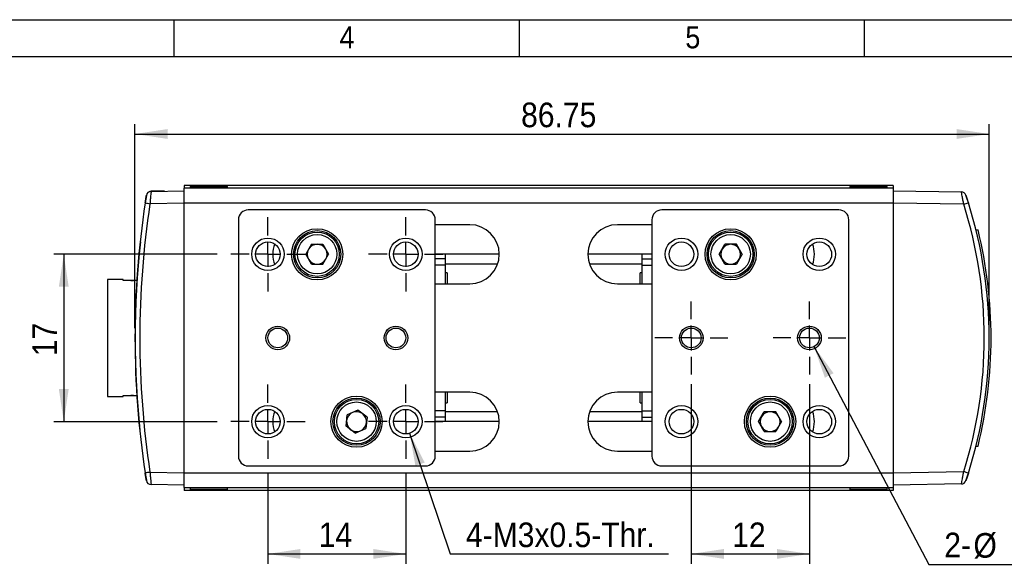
# Model space of a CAD drawing. Header units: millimetres. Extents: x 8 to 292, y 5 to 205.
# Tile 8 of 15: x 97 to 197, y 150 to 205. Entities that reach past the tile are written whole.
import ezdxf

# ---------------------------------------------------------------- set-up
doc = ezdxf.new("R2010")
doc.units = ezdxf.units.MM
doc.linetypes.add('HIDDEN', pattern=[1.905, 1.27, -0.635])
for name, color, linetype in [('SLD-0', 7, 'Continuous'), ('圖框線條', 7, 'Continuous'), ('尺寸線', 5, 'Continuous')]:
    doc.layers.add(name, color=color, linetype=linetype)
doc.layers.add('中心線', color=161, linetype='HIDDEN', lineweight=25)
doc.styles.add('SLDTEXTSTYLE0', font='GOTHIC.TTF', dxfattribs={"width": 0.913})
doc.dimstyles.new('SLDDIMSTYLE0', dxfattribs={"dimtxt": 2.5, "dimasz": 3.302, "dimexe": 0, "dimexo": 0.0625, "dimtad": 1, "dimdec": 0, "dimrnd": 1e-09, "dimzin": 12, "dimdsep": 46, "dimtxsty": 'SLDTEXTSTYLE0', "dimsah": 1, "dimcen": 0.09, "dimadec": 0, "dimazin": 3, "dimtfac": 1, "dimtdec": 3, "dimtofl": 0, "dimtmove": 0, "dimatfit": 3, "dimfxl": 1, "dimfrac": 2, "dimtolj": 1, "dimtzin": 12, "dimarcsym": 0})
doc.dimstyles.new('SLDDIMSTYLE4', dxfattribs={"dimtxt": 2.5, "dimasz": 3.302, "dimexe": 0, "dimexo": 0.0625, "dimtad": 0, "dimtih": 1, "dimtoh": 1, "dimdec": 0, "dimrnd": 1e-09, "dimzin": 12, "dimdsep": 46, "dimtxsty": 'SLDTEXTSTYLE0', "dimsah": 1, "dimcen": 0, "dimadec": 0, "dimazin": 3, "dimtfac": 1, "dimtdec": 3, "dimtofl": 0, "dimtmove": 0, "dimatfit": 3, "dimfxl": 1, "dimfrac": 2, "dimtolj": 1, "dimtzin": 12, "dimarcsym": 0})
doc.dimstyles.new('SLDDIMSTYLE5', dxfattribs={"dimtxt": 2.5, "dimasz": 3.302, "dimexe": 0, "dimexo": 0.0625, "dimtad": 0, "dimtih": 1, "dimtoh": 1, "dimdec": 0, "dimrnd": 1e-09, "dimzin": 12, "dimdsep": 46, "dimtxsty": 'SLDTEXTSTYLE0', "dimsah": 1, "dimcen": 0, "dimadec": 0, "dimazin": 3, "dimtol": 1, "dimtp": 0.01, "dimtfac": 1, "dimtofl": 0, "dimtmove": 0, "dimatfit": 3, "dimfxl": 1, "dimfrac": 2, "dimtolj": 1, "dimarcsym": 0})

# ---------------------------------------------------------------- blocks, each defined once
blk = doc.blocks.new('_D_9')
at = {"layer": '尺寸線', "transparency": 16777216}
for p, q in [((117.2, 181.17), (100.62, 181.17)), ((101.62, 181.17), (101.62, 164.17)), ((117.2, 164.17), (100.62, 164.17))]:
    blk.add_line(p, q, dxfattribs=at)
for points in [[(101.62, 181.17), (101.12, 177.87), (102.12, 177.87)], [(101.62, 164.17), (102.12, 167.48), (101.12, 167.48)]]:
    blk.add_solid(points, dxfattribs=at)
at = {"layer": '尺寸線', "transparency": 16777216, "insert": (98.43, 170.83), "char_height": 2.5, "attachment_point": 1, "rotation": 90, "style": 'SLDTEXTSTYLE0'}
blk.add_mtext('17', dxfattribs=at)
blk = doc.blocks.new('_D_10')
at = {"layer": '尺寸線', "transparency": 16777216}
for p, q in [((122.35, 159.02), (122.35, 149.74)), ((136.35, 159.02), (136.35, 149.74)), ((122.35, 150.74), (136.35, 150.74))]:
    blk.add_line(p, q, dxfattribs=at)
for points in [[(122.35, 150.74), (125.66, 150.24), (125.66, 151.24)], [(136.35, 150.74), (133.05, 151.24), (133.05, 150.24)]]:
    blk.add_solid(points, dxfattribs=at)
at = {"layer": '尺寸線', "transparency": 16777216, "insert": (127.51, 153.93), "char_height": 2.5, "attachment_point": 1, "style": 'SLDTEXTSTYLE0'}
blk.add_mtext('14', dxfattribs=at)
blk = doc.blocks.new('_D_11')
at = {"layer": '尺寸線', "transparency": 16777216}
for p, q in [((165.35, 167.97), (165.35, 149.74)), ((177.35, 167.97), (177.35, 149.74)), ((165.35, 150.74), (177.35, 150.74))]:
    blk.add_line(p, q, dxfattribs=at)
for points in [[(165.35, 150.74), (168.66, 150.24), (168.66, 151.24)], [(177.35, 150.74), (174.05, 151.24), (174.05, 150.24)]]:
    blk.add_solid(points, dxfattribs=at)
at = {"layer": '尺寸線', "transparency": 16777216, "insert": (169.51, 153.93), "char_height": 2.5, "attachment_point": 1, "style": 'SLDTEXTSTYLE0'}
blk.add_mtext('12', dxfattribs=at)
blk = doc.blocks.new('_D_12')
at = {"layer": '尺寸線', "transparency": 16777216}
for p, q in [((108.85, 173.67), (108.85, 194.39)), ((195.6, 173.67), (195.6, 194.39)), ((108.85, 193.39), (195.6, 193.39))]:
    blk.add_line(p, q, dxfattribs=at)
for points in [[(108.85, 193.39), (112.16, 192.89), (112.16, 193.89)], [(195.6, 193.39), (192.3, 193.89), (192.3, 192.89)]]:
    blk.add_solid(points, dxfattribs=at)
at = {"layer": '尺寸線', "transparency": 16777216, "insert": (148.07, 196.58), "char_height": 2.5, "attachment_point": 1, "style": 'SLDTEXTSTYLE0'}
blk.add_mtext('86.75', dxfattribs=at)
blk = doc.blocks.new('SW_SYMBOL_HOLE_DEPTH')
at = {"layer": '尺寸線', "color": 0}
for p, q in [((0, 875), (800, 875)), ((400, 875), (400, 75)), ((100, 555), (400, 75)), ((700, 555), (400, 75))]:
    blk.add_line(p, q, dxfattribs=at)
blk = doc.blocks.new('_D_13')
at = {"layer": '尺寸線', "transparency": 16777216}
for p, q in [((177.82, 171.79), (189.47, 149.67)), ((189.47, 149.67), (214.46, 149.67))]:
    blk.add_line(p, q, dxfattribs=at)
blk.add_solid([(177.82, 171.79), (178.92, 168.64), (179.8, 169.1)], dxfattribs=at)
at = {"layer": '尺寸線', "transparency": 16777216, "xscale": 0.003193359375, "yscale": 0.003193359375, "zscale": 0.003193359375}
blk.add_blockref('SW_SYMBOL_HOLE_DEPTH', (209.04, 150.02), dxfattribs=at)
at = {"layer": '尺寸線', "transparency": 16777216, "char_height": 2.5, "attachment_point": 1, "style": 'SLDTEXTSTYLE0'}
for s, insert in [('0.01', (202.57, 156.1)), ('+', (200.55, 156.1)), ('2-', (191.05, 152.9)), ('%%c', (194.01, 152.86)), ('2', (197.78, 152.9)), ('0', (202.57, 152.86)), ('2', (212.61, 152.9))]:
    blk.add_mtext(s, dxfattribs=dict(at, insert=insert))
blk = doc.blocks.new('_D_14')
at = {"layer": '尺寸線', "transparency": 16777216}
for p, q in [((136.75, 162.99), (140.88, 150.74)), ((140.88, 150.74), (163.03, 150.74))]:
    blk.add_line(p, q, dxfattribs=at)
blk.add_solid([(136.75, 162.99), (137.33, 159.7), (138.28, 160.02)], dxfattribs=at)
at = {"layer": '尺寸線', "transparency": 16777216, "insert": (142.47, 153.93), "char_height": 2.5, "attachment_point": 1, "style": 'SLDTEXTSTYLE0'}
blk.add_mtext('4-M3x0.5-Thr.', dxfattribs=at)
blk = doc.blocks.new('SW_CENTERMARKSYMBOL_6')
at = {"layer": '中心線', "color": 0}
for p, q in [((0, 2.5), (0, 4.15)), ((0, 0), (0, 2.5)), ((-2.5, 0), (-4.15, 0)), ((0, 0), (-2.5, 0)), ((0, 0), (0, -2.5)), ((0, 0), (2.5, 0)), ((2.5, 0), (4.15, 0)), ((0, -2.5), (0, -4.15))]:
    blk.add_line(p, q, dxfattribs=at)
blk = doc.blocks.new('SW_CENTERMARKSYMBOL_7')
at = {"layer": '中心線', "color": 0}
for p, q in [((0, 2.5), (0, 4.15)), ((0, 0), (0, 2.5)), ((-2.5, 0), (-4.15, 0)), ((0, 0), (-2.5, 0)), ((0, 0), (0, -2.5)), ((0, 0), (2.5, 0)), ((2.5, 0), (4.15, 0)), ((0, -2.5), (0, -4.15))]:
    blk.add_line(p, q, dxfattribs=at)
blk = doc.blocks.new('SW_CENTERMARKSYMBOL_8')
at = {"layer": '中心線', "color": 0}
for p, q in [((0, 2.5), (0, 4.15)), ((0, 0), (0, 2.5)), ((-2.5, 0), (-4.15, 0)), ((0, 0), (-2.5, 0)), ((0, 0), (0, -2.5)), ((0, 0), (2.5, 0)), ((2.5, 0), (4.15, 0)), ((0, -2.5), (0, -4.15))]:
    blk.add_line(p, q, dxfattribs=at)
blk = doc.blocks.new('SW_CENTERMARKSYMBOL_9')
at = {"layer": '中心線', "color": 0}
for p, q in [((0, 2.5), (0, 4.15)), ((0, 0), (0, 2.5)), ((-2.5, 0), (-4.15, 0)), ((0, 0), (-2.5, 0)), ((0, 0), (0, -2.5)), ((0, 0), (2.5, 0)), ((2.5, 0), (4.15, 0)), ((0, -2.5), (0, -4.15))]:
    blk.add_line(p, q, dxfattribs=at)
blk = doc.blocks.new('SW_CENTERMARKSYMBOL_10')
at = {"layer": '中心線', "color": 0}
for p, q in [((0, 2.5), (0, 3.7)), ((0, 0), (0, 2.5)), ((-2.5, 0), (-3.7, 0)), ((0, 0), (-2.5, 0)), ((0, 0), (0, -2.5)), ((0, 0), (2.5, 0)), ((2.5, 0), (3.7, 0)), ((0, -2.5), (0, -3.7))]:
    blk.add_line(p, q, dxfattribs=at)
blk = doc.blocks.new('SW_CENTERMARKSYMBOL_11')
at = {"layer": '中心線', "color": 0}
for p, q in [((0, 2.5), (0, 3.7)), ((0, 0), (0, 2.5)), ((-2.5, 0), (-3.7, 0)), ((0, 0), (-2.5, 0)), ((0, 0), (0, -2.5)), ((0, 0), (2.5, 0)), ((2.5, 0), (3.7, 0)), ((0, -2.5), (0, -3.7))]:
    blk.add_line(p, q, dxfattribs=at)

msp = doc.modelspace()

# ---------------------------------------------------------------- linework, layer by layer
at = {"color": 7, "linetype": 'Continuous', "lineweight": 25}
for p, q in [((185.85398, 188.17481), (113.85399, 188.17481)), ((113.85399, 188.17481), (113.85399, 187.87481)), ((114.45399, 188.07481), (114.45399, 187.87481)), ((114.45399, 188.07481), (118.10907, 188.07481)), ((118.10907, 188.07481), (118.25399, 188.07481)), ((118.25399, 187.87481), (118.25399, 188.07481)), ((181.45398, 188.07481), (181.45398, 187.87481)), ((181.45398, 188.07481), (185.15314, 188.07481)), ((185.15314, 188.07481), (185.25399, 188.07481)), ((185.25399, 187.87481), (185.25399, 188.07481)), ((185.85398, 188.17481), (185.85398, 187.87481)), ((110.49044, 187.5661), (113.85399, 187.62481)), ((111.85399, 187.5999), (110.50807, 187.57641)), ((111.85399, 187.5899), (111.85399, 187.5999)), ((113.85399, 186.37481), (113.85399, 187.87481)), ((185.85398, 187.87481), (113.85399, 187.87481)), ((185.85398, 187.87481), (185.85398, 186.37481)), ((185.85398, 187.62481), (192.78402, 187.50385)), ((113.85399, 186.375), (110.37323, 186.31424)), ((113.85399, 158.97481), (113.85399, 186.37481)), ((185.85398, 186.37481), (113.85399, 186.37481)), ((193.02848, 186.24977), (185.85398, 186.375)), ((185.85398, 186.37481), (185.85398, 158.97481)), ((193.44319, 186.56882), (193.44323, 186.56872)), ((138.35399, 185.67481), (120.35399, 185.67481)), ((180.35399, 185.67481), (162.35399, 185.67481)), ((119.35399, 184.67481), (119.35399, 160.67481)), ((139.35399, 160.67481), (139.35399, 184.67481)), ((142.85399, 184.17481), (139.35399, 184.17481)), ((161.35399, 184.17481), (157.85399, 184.17481)), ((161.35399, 184.67481), (161.35399, 160.67481)), ((181.35399, 160.67481), (181.35399, 184.67481)), ((194.26683, 183.65487), (194.47372, 183.65126)), ((126.77086, 182.18481), (126.18774, 181.17481)), ((126.77086, 182.18481), (127.93711, 182.18481)), ((127.93711, 182.18481), (128.52023, 181.17481)), ((168.18774, 181.17481), (168.77086, 182.18481)), ((169.93711, 182.18481), (168.77086, 182.18481)), ((170.52023, 181.17481), (169.93711, 182.18481)), ((126.77086, 180.16481), (126.18774, 181.17481)), ((127.93711, 180.16481), (128.52023, 181.17481)), ((145.85399, 181.17481), (139.35399, 181.17481)), ((140.35399, 181.17481), (140.35399, 180.7047)), ((161.35399, 181.17481), (154.85399, 181.17481)), ((160.35399, 180.7047), (160.35399, 181.17481)), ((168.77086, 180.16481), (168.18774, 181.17481)), ((170.52023, 181.17481), (169.93711, 180.16481)), ((126.77086, 180.16481), (127.93711, 180.16481)), ((140.35399, 180.7047), (139.35399, 180.7047)), ((140.35399, 180.06849), (139.35399, 180.06849)), ((140.35399, 180.7047), (140.35399, 180.06849)), ((140.35399, 180.06849), (140.35399, 178.17481)), ((160.35399, 180.7047), (161.35399, 180.7047)), ((160.35399, 180.06849), (160.35399, 180.7047)), ((160.35399, 180.06849), (161.35399, 180.06849)), ((160.35399, 178.17481), (160.35399, 180.06849)), ((168.77086, 180.16481), (169.93711, 180.16481)), ((140.55399, 179.27481), (140.35399, 179.27481)), ((140.55399, 179.27481), (140.55399, 178.17481)), ((160.35399, 179.27481), (160.15399, 179.27481)), ((160.15399, 178.17481), (160.15399, 179.27481)), ((107.65399, 178.62481), (106.05399, 178.62481)), ((106.05399, 178.62481), (106.05399, 166.72481)), ((107.65399, 178.51262), (107.65399, 178.62481)), ((109.04041, 178.51262), (107.65399, 178.51262)), ((139.35399, 178.17481), (142.85399, 178.17481)), ((157.85399, 178.17481), (161.35399, 178.17481)), ((195.40365, 178.73981), (195.40196, 178.73984)), ((195.80169, 172.21474), (195.80399, 172.21478)), ((142.85399, 167.17481), (139.35399, 167.17481)), ((140.35399, 167.17481), (140.35399, 165.28114)), ((140.55399, 167.17481), (140.55399, 166.07481)), ((161.35399, 167.17481), (157.85399, 167.17481)), ((160.15399, 166.07487), (160.15399, 167.17481)), ((160.35399, 165.28114), (160.35399, 167.17481)), ((106.05399, 166.72481), (107.65399, 166.72481)), ((107.65399, 166.837), (109.04041, 166.837)), ((107.65399, 166.72481), (107.65399, 166.837)), ((140.35399, 166.07481), (140.55399, 166.07481)), ((160.15399, 166.07481), (160.35399, 166.07481)), ((131.48048, 165.33418), (130.41319, 164.86404)), ((132.42128, 164.64495), (131.48048, 165.33418)), ((140.35399, 165.28114), (139.35399, 165.28114)), ((140.35399, 165.28114), (140.35399, 164.64492)), ((160.35399, 165.28114), (161.35399, 165.28114)), ((160.35399, 164.64492), (160.35399, 165.28114)), ((172.18774, 164.17481), (172.77086, 165.18481)), ((173.93711, 165.18481), (172.77086, 165.18481)), ((174.52024, 164.17481), (173.93711, 165.18481)), ((130.2867, 163.70468), (130.41319, 164.86404)), ((132.42128, 164.64495), (132.29478, 163.48558)), ((140.35399, 164.64492), (139.35399, 164.64492)), ((145.85399, 164.17481), (139.35399, 164.17481)), ((140.35399, 164.64492), (140.35399, 164.17481)), ((161.35399, 164.17481), (154.85399, 164.17481)), ((160.35399, 164.64492), (161.35399, 164.64492)), ((160.35399, 164.17481), (160.35399, 164.64492)), ((172.77086, 163.16481), (172.18774, 164.17481)), ((174.52024, 164.17481), (173.93711, 163.16481)), ((109.36666, 163.00237), (109.36665, 163.00243)), ((131.22749, 163.01544), (130.2867, 163.70468)), ((131.22749, 163.01544), (132.29478, 163.48558)), ((172.77086, 163.16481), (173.93711, 163.16481)), ((194.67242, 163.48944), (194.67236, 163.48919)), ((139.35399, 161.17481), (142.85399, 161.17481)), ((157.85399, 161.17481), (161.35399, 161.17481)), ((194.26683, 161.69475), (194.47372, 161.69837)), ((194.4759, 161.70725), (194.47869, 161.7073)), ((110.37323, 159.03538), (113.85399, 158.97462)), ((120.35399, 159.67481), (138.35399, 159.67481)), ((162.35399, 159.67481), (180.35399, 159.67481)), ((185.85398, 158.97462), (193.02848, 159.09985)), ((113.85399, 158.97481), (185.85398, 158.97481)), ((113.85399, 157.47481), (113.85399, 158.97481)), ((185.85398, 158.97481), (185.85398, 157.47481)), ((113.85399, 157.72481), (110.49044, 157.78352)), ((113.85399, 157.47481), (185.85398, 157.47481)), ((113.85399, 157.47481), (113.85399, 157.17481)), ((185.85398, 157.17481), (113.85399, 157.17481)), ((114.45399, 157.47481), (114.45399, 157.27481)), ((118.25398, 157.27481), (114.45399, 157.27481)), ((118.25399, 157.27481), (118.25399, 157.47481)), ((181.45398, 157.47481), (181.45398, 157.27481)), ((185.25399, 157.27481), (181.45398, 157.27481)), ((185.25399, 157.27481), (185.25399, 157.47481)), ((192.78402, 157.84578), (185.85398, 157.72481)), ((185.85398, 157.47481), (185.85398, 157.17481))]:
    msp.add_line(p, q, dxfattribs=at)
at = {"color": 8, "linetype": 'Continuous', "lineweight": 25}
for p, q in [((145.68241, 180.17481), (140.35399, 180.17481)), ((160.35399, 180.17481), (155.02556, 180.17481)), ((145.68241, 165.17481), (140.35399, 165.17481)), ((160.35399, 165.17481), (155.02556, 165.17481))]:
    msp.add_line(p, q, dxfattribs=at)
at = {"color": 7, "linetype": 'Continuous', "lineweight": 25, "flags": 128}
for points in [[(108.42159, 178.51262), (108.62346, 178.52147), (108.68639, 178.51262)], [(108.68639, 166.837), (108.62346, 166.82815), (108.42159, 166.837)]]:
    msp.add_lwpolyline(points, dxfattribs=at)
at = {"color": 7, "linetype": 'Continuous', "lineweight": 25}
for centre, radius in [((127.35399, 181.17481), 2.6), ((127.35399, 181.17481), 2.4), ((127.35399, 181.17481), 2.25), ((127.35399, 181.17481), 2), ((169.35399, 181.17481), 2.6), ((169.35399, 181.17481), 2.4), ((169.35399, 181.17481), 2.25), ((169.35399, 181.17481), 2), ((122.35399, 181.17481), 1.65), ((122.35399, 181.17481), 1.25), ((136.35399, 181.17481), 1.65), ((136.35399, 181.17481), 1.25), ((164.35399, 181.17481), 1.65), ((164.35399, 181.17481), 1.25), ((178.35399, 181.17481), 1.65), ((178.35399, 181.17481), 1.25), ((123.35399, 172.67481), 1.2), ((123.35399, 172.67481), 1), ((135.35399, 172.67481), 1.2), ((135.35399, 172.67481), 1), ((165.35399, 172.67481), 1.2), ((165.35399, 172.67481), 1), ((177.35399, 172.67481), 1.2), ((177.35399, 172.67481), 1), ((131.35399, 164.17481), 2.6), ((131.35399, 164.17481), 2.4), ((131.35399, 164.17481), 2.25), ((131.35399, 164.17481), 2), ((173.35399, 164.17481), 2.6), ((173.35399, 164.17481), 2.4), ((173.35399, 164.17481), 2.25), ((173.35399, 164.17481), 2), ((122.35399, 164.17481), 1.65), ((122.35399, 164.17481), 1.25), ((136.35399, 164.17481), 1.65), ((136.35399, 164.17481), 1.25), ((164.35399, 164.17481), 1.65), ((164.35399, 164.17481), 1.25), ((178.35399, 164.17481), 1.65), ((178.35399, 164.17481), 1.25)]:
    msp.add_circle(centre, radius, dxfattribs=at)
for centre, radius, start, end in [((200.35399, 172.67481), 91.5, 170.9006497, 171.3798024), ((110.49917, 187.06618), 0.5, 91, 170.9006497), ((110.5168, 187.07648), 0.5, 91, 121.4788178), ((192.7753, 187.00392), 0.5, 18.4613852, 89), ((149.85399, 172.67481), 45.75, 17.457549, 18.4613852), ((200.35399, 172.67481), 91.5, 171.3798024, 188.6201976), ((200.34526, 172.67481), 91, 171.3798024, 188.6201976), ((117.24931, 232.4819), 46.6769, 260.9256376, 261.528801), ((149.86271, 172.67481), 45.25, 342.542451, 17.457549), ((186.14751, 208.53523), 23.32358, 287.158855, 288.3667155), ((149.85399, 172.67481), 45.75, 342.542451, 17.457549), ((120.35399, 184.67481), 1, 90, 180), ((138.35399, 184.67481), 1, 0, 90), ((162.35399, 184.67481), 1, 90, 180), ((180.35399, 184.67481), 1, 0, 90), ((142.85399, 181.17481), 3, 270, 90), ((157.85399, 181.17481), 3, 90, 270), ((149.85399, 172.67481), 45.95, 346.1796695, 13.8203305), ((200.37399, 172.66972), 91.5, 173.8749017, 186.11735), ((125.85399, 181.17481), 3, 159.6358652, 200.3641348), ((127.35399, 181.17481), 1.01, 90, 150), ((127.35399, 181.17481), 1.01, 30, 90), ((169.35399, 181.17481), 1.01, 90, 150), ((169.35399, 181.17481), 1.01, 30, 90), ((174.85399, 181.17481), 3, 339.6358652, 20.3641348), ((127.35399, 181.17481), 1.01, 150, 210), ((127.35399, 181.17481), 1.01, 330, 30), ((169.35399, 181.17481), 1.01, 150, 210), ((169.35399, 181.17481), 1.01, 330, 30), ((127.35399, 181.17481), 1.01, 210, 270), ((127.35399, 181.17481), 1.01, 270, 330), ((169.35399, 181.17481), 1.01, 210, 270), ((169.35399, 181.17481), 1.01, 270, 330), ((142.85399, 164.17481), 3, 270, 90), ((157.85399, 164.17481), 3, 90, 270), ((125.85399, 164.17481), 3, 159.6358652, 200.3641348), ((131.35399, 164.17481), 1.01, 113.7732931, 173.7732931), ((131.35399, 164.17481), 1.01, 53.7732931, 113.7732931), ((173.35399, 164.17481), 1.01, 90, 150), ((173.35399, 164.17481), 1.01, 30, 90), ((174.85399, 164.17481), 3, 339.6358652, 20.3641348), ((131.35399, 164.17481), 1.01, 173.7732931, 233.7732931), ((131.35399, 164.17481), 1.01, 293.7732931, 353.7732931), ((131.35399, 164.17481), 1.01, 353.7732931, 53.7732931), ((173.35399, 164.17481), 1.01, 150, 210), ((173.35399, 164.17481), 1.01, 330, 30), ((131.35399, 164.17481), 1.01, 233.7732931, 293.7732931), ((173.35399, 164.17481), 1.01, 210, 270), ((173.35399, 164.17481), 1.01, 270, 330), ((120.35399, 160.67481), 1, 180, 270), ((138.35399, 160.67481), 1, 270, 0), ((162.35399, 160.67481), 1, 180, 270), ((180.35399, 160.67481), 1, 270, 0), ((117.24931, 112.86773), 46.6769, 98.471199, 99.0743624), ((186.14751, 136.81439), 23.32358, 71.6332845, 72.841145), ((200.35399, 172.67481), 91.5, 188.6201976, 189.0993503), ((110.49917, 158.28345), 0.5, 189.0993503, 269), ((200.37399, 172.66972), 91.5, 189.0297425, 189.0899247), ((192.7753, 158.3457), 0.5, 271, 341.5386148), ((149.85399, 172.67481), 45.75, 341.5386148, 342.542451)]:
    msp.add_arc(centre, radius, start, end, dxfattribs=at)
for points, knots in [([(109.88761, 186.38919), (109.90069, 186.47501), (109.92685, 186.64659), (109.96254, 186.87512), (109.98958, 187.04597), (110.00356, 187.13339), (110.00493, 187.14197), (110.00546, 187.14525)], [0, 0, 0, 0, 0.219017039, 0.437846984, 0.654594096, 0.867790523, 1, 1, 1, 1]), ([(110.49044, 187.5661), (110.48935, 187.56066), (110.4865, 187.54645), (110.4712, 187.40213), (110.44406, 187.11962), (110.40965, 186.74112), (110.38536, 186.45642), (110.37323, 186.31424)], [0, 0, 0, 0, 0.133123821, 0.347477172, 0.564483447, 0.782507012, 1, 1, 1, 1]), ([(193.02848, 186.24977), (193.00139, 186.39686), (192.94701, 186.69225), (192.87194, 187.08158), (192.81577, 187.3625), (192.7888, 187.48934), (192.78522, 187.50021), (192.78402, 187.50385)], [0, 0, 0, 0, 0.226272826, 0.454391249, 0.678683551, 0.892715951, 1, 1, 1, 1]), ([(193.24956, 187.16226), (193.2503, 187.16005), (193.25251, 187.15343), (193.27852, 187.07547), (193.33514, 186.90387), (193.41197, 186.66754), (193.46845, 186.48907), (193.49671, 186.39977)], [0, 0, 0, 0, 0.10490759, 0.315129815, 0.53842891, 0.769060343, 1, 1, 1, 1]), ([(110.37323, 159.03538), (110.38166, 158.93612), (110.40194, 158.69747), (110.43351, 158.34429), (110.46269, 158.03399), (110.48393, 157.82398), (110.48827, 157.79701), (110.49044, 157.78352)], [0, 0, 0, 0, 0.152252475, 0.366088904, 0.577626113, 0.788638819, 1, 1, 1, 1]), ([(192.78402, 157.84578), (192.78741, 157.85842), (192.79416, 157.88361), (192.83448, 158.07957), (192.8922, 158.37222), (192.9603, 158.72871), (193.00704, 158.98315), (193.02848, 159.09985)], [0, 0, 0, 0, 0.202858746, 0.404288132, 0.607969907, 0.820186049, 1, 1, 1, 1]), ([(110.00546, 158.20437), (110.00415, 158.21253), (110.00153, 158.22885), (109.98126, 158.35599), (109.95171, 158.54352), (109.91863, 158.75659), (109.89673, 158.9005), (109.88761, 158.96044)], [0, 0, 0, 0, 0.209941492, 0.420089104, 0.631731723, 0.846639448, 1, 1, 1, 1]), ([(193.49671, 158.94985), (193.47431, 158.87897), (193.42565, 158.72499), (193.35573, 158.50883), (193.29721, 158.33056), (193.25733, 158.21057), (193.25215, 158.1951), (193.24956, 158.18737)], [0, 0, 0, 0, 0.183613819, 0.398830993, 0.60268095, 0.801491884, 1, 1, 1, 1])]:
    msp.add_open_spline(points, degree=3, knots=knots, dxfattribs=at)
at = {"layer": '圖框線條', "color": 133, "linetype": 'Continuous', "true_color": 0x71e1c5}
for p, q in [((7.68664, 205), (291.90934, 205)), ((112.84576, 201.26866), (112.84576, 205)), ((147.8988, 201.26866), (147.8988, 205)), ((182.95184, 201.26866), (182.95184, 205)), ((7.68664, 201.26866), (288.178, 201.26866))]:
    msp.add_line(p, q, dxfattribs=at)

# ---------------------------------------------------------------- block references
at = {"layer": '中心線'}
for name, p in [('SW_CENTERMARKSYMBOL_6', (122.35399, 181.17481)), ('SW_CENTERMARKSYMBOL_7', (136.35399, 181.17481)), ('SW_CENTERMARKSYMBOL_10', (165.35399, 172.67481)), ('SW_CENTERMARKSYMBOL_11', (177.35399, 172.67481)), ('SW_CENTERMARKSYMBOL_9', (122.35399, 164.17481)), ('SW_CENTERMARKSYMBOL_8', (136.35399, 164.17481))]:
    msp.add_blockref(name, p, dxfattribs=at)

# ---------------------------------------------------------------- texts
at = {"layer": 'SLD-0', "color": 3, "true_color": 0x00ff00, "char_height": 2.23881, "attachment_point": 1, "style": 'SLDTEXTSTYLE0'}
for s, insert in [('4', (129.62534, 204.3305)), ('5', (164.74855, 204.3305))]:
    msp.add_mtext(s, dxfattribs=dict(at, insert=insert))

# ---------------------------------------------------------------- dimensions: what is measured, and where the dimension line sits
at = {"layer": '尺寸線'}
for base, p1, p2, picture, middle in [((195.60399, 193.38942), (108.85399, 172.67481), (195.60399, 172.67481), '_D_12', (152.22899, 193.38942)), ((177.35399, 150.73912), (165.35399, 168.97481), (177.35399, 168.97481), '_D_11', (171.35399, 150.73912)), ((136.35399, 150.73912), (122.35399, 160.02481), (136.35399, 160.02481), '_D_10', (129.35399, 150.73912))]:
    dim = msp.add_linear_dim(base=base, p1=p1, p2=p2, dimstyle='SLDDIMSTYLE0', dxfattribs=at)
    dim.commit()
    dim.dimension.update_dxf_attribs({"geometry": picture, "text_midpoint": middle, "dimtype": 160})
dim = msp.add_linear_dim(base=(101.61885, 164.17481), p1=(118.20399, 181.17481), p2=(118.20399, 164.17481), angle=90, dimstyle='SLDDIMSTYLE0', dxfattribs=at)
dim.commit()
dim.dimension.update_dxf_attribs({"geometry": '_D_9', "text_midpoint": (101.61885, 172.67481), "dimtype": 160})
dim = msp.add_diameter_dim_2p(p1=(176.88805, 173.55963), p2=(177.81992, 171.78999), text='2-<>{\\fGDT;x}2', dimstyle='SLDDIMSTYLE5', dxfattribs=at)
dim.commit()
dim.dimension.update_dxf_attribs({"geometry": '_D_13', "text_midpoint": (202.75541, 152.90407), "dimtype": 163})
dim = msp.add_diameter_dim_2p(p1=(135.95512, 165.35947), p2=(136.75285, 162.99016), text='4-M3x0.5-Thr.', dimstyle='SLDDIMSTYLE4', override={"dimpost": '<>'}, dxfattribs=at)
dim.commit()
dim.dimension.update_dxf_attribs({"geometry": '_D_14', "text_midpoint": (152.7499, 152.72349), "dimtype": 163})

doc.saveas('drawing.dxf')
